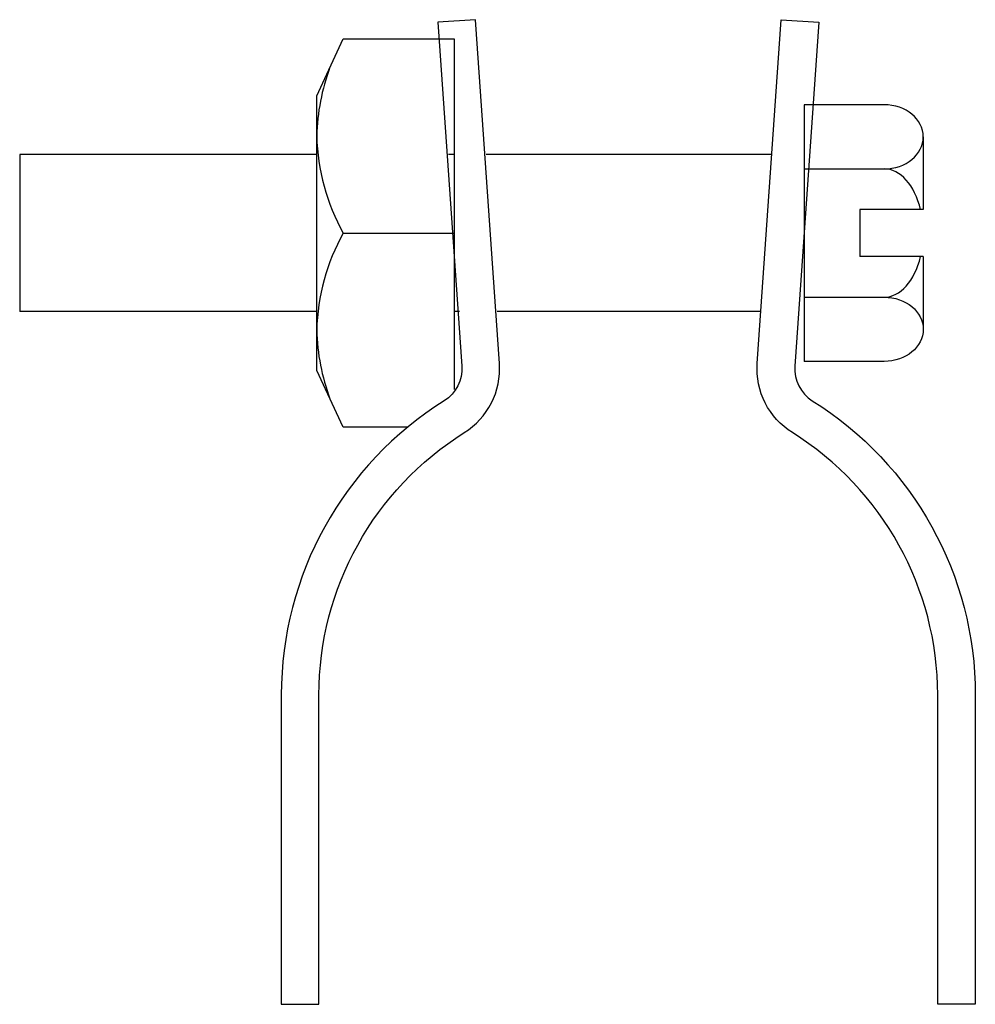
# Model space of a CAD drawing. Extents: x 11 to 205, y 39 to 240.
import ezdxf

# ---------------------------------------------------------------- set-up
doc = ezdxf.new("R2010")
doc.units = 0
doc.header["$MEASUREMENT"] = 0
doc.layers.get('0').update_dxf_attribs({"linetype": 'CONTINUOUS'})

msp = doc.modelspace()

# ---------------------------------------------------------------- linework, layer by layer
at = {"color": 7}
for p, q in [((170.42, 222.68), (170.42, 170.39)), ((186.72, 222.68), (170.42, 222.68)), ((194.71, 216.14), (194.71, 201.33)), ((10.59, 212.52), (10.59, 180.55)), ((71.12, 212.52), (10.59, 212.52)), ((99.09, 212.52), (97.97, 212.52)), ((163.84, 212.52), (105.66, 212.52)), ((170.42, 209.61), (186.72, 209.61)), ((181.8, 201.33), (181.8, 191.74)), ((194.71, 201.33), (181.8, 201.33)), ((194.71, 191.74), (181.8, 191.74)), ((194.71, 191.74), (194.71, 176.92)), ((170.42, 183.46), (186.72, 183.46)), ((71.12, 180.55), (10.59, 180.55)), ((100.2, 180.55), (99.09, 180.55)), ((161.61, 180.55), (107.89, 180.55)), ((186.72, 170.39), (170.42, 170.39))]:
    msp.add_line(p, q, dxfattribs=at)
msp.add_lwpolyline([(89.6, 156.96), (76.53, 156.96), (71.12, 168.56), (71.12, 224.5), (76.53, 236.11), (99.09, 236.11), (99.09, 164.63)], dxfattribs=at)
for points, knots in [([(95.79, 239.47), (95.79, 239.47), (103.44, 240.01), (103.44, 240.01), (103.44, 240.01), (108.34, 169.94), (108.34, 169.94), (108.73, 164.29), (105.98, 158.87), (101.17, 155.87), (82.75, 144.35), (71.57, 124.15), (71.57, 102.43), (71.57, 102.43), (71.57, 39.39), (71.57, 39.39), (71.57, 39.39), (63.9, 39.39), (63.9, 39.39), (63.9, 39.39), (63.9, 102.43), (63.9, 102.43), (63.9, 126.8), (76.44, 149.45), (97.1, 162.37), (99.5, 163.87), (100.88, 166.58), (100.68, 169.41), (100.68, 169.41), (95.79, 239.47), (95.79, 239.47)], [0, 0, 0, 0, 1, 1, 1, 2, 2, 2, 3, 3, 3, 4, 4, 4, 5, 5, 5, 6, 6, 6, 7, 7, 7, 8, 8, 8, 9, 9, 9, 10, 10, 10, 10]), ([(173.42, 239.47), (173.42, 239.47), (165.77, 240.01), (165.77, 240.01), (165.77, 240.01), (160.87, 169.94), (160.87, 169.94), (160.47, 164.29), (163.23, 158.87), (168.03, 155.87), (186.45, 144.35), (197.64, 124.15), (197.64, 102.43), (197.64, 102.43), (197.64, 39.39), (197.64, 39.39), (197.64, 39.39), (205.31, 39.39), (205.31, 39.39), (205.31, 39.39), (205.31, 102.43), (205.31, 102.43), (205.31, 126.8), (192.76, 149.45), (172.1, 162.37), (169.7, 163.87), (168.32, 166.58), (168.52, 169.41), (168.52, 169.41), (173.42, 239.47), (173.42, 239.47)], [0, 0, 0, 0, 1, 1, 1, 2, 2, 2, 3, 3, 3, 4, 4, 4, 5, 5, 5, 6, 6, 6, 7, 7, 7, 8, 8, 8, 9, 9, 9, 10, 10, 10, 10]), ([(73.82, 230.3), (72.14, 225.83), (71.22, 221.1), (71.12, 216.32), (71.27, 209.38), (73.13, 202.58), (76.53, 196.53), (76.53, 196.53), (99.09, 196.53), (99.09, 196.53)], [0, 0, 0, 0, 1, 1, 1, 2, 2, 2, 3, 3, 3, 3]), ([(186.72, 209.61), (191.13, 209.61), (194.71, 212.53), (194.71, 216.14), (194.71, 219.75), (191.13, 222.68), (186.72, 222.68)], [0, 0, 0, 0, 1, 1, 1, 2, 2, 2, 2]), ([(76.53, 196.53), (73.13, 190.48), (71.27, 183.69), (71.12, 176.75), (71.22, 171.97), (72.14, 167.24), (73.82, 162.76)], [0, 0, 0, 0, 1, 1, 1, 2, 2, 2, 2]), ([(186.72, 183.46), (191.13, 183.46), (194.71, 180.53), (194.71, 176.92), (194.71, 173.31), (191.13, 170.39), (186.72, 170.39)], [0, 0, 0, 0, 1, 1, 1, 2, 2, 2, 2])]:
    msp.add_open_spline(points, degree=3, knots=knots, dxfattribs=at)
for points in [[(194.15, 201.33), (192.95, 206.32), (190, 209.61), (186.72, 209.61)], [(186.72, 183.46), (190, 183.46), (192.95, 186.74), (194.15, 191.74)]]:
    msp.add_open_spline(points, degree=3, dxfattribs=at)

doc.saveas('drawing.dxf')
